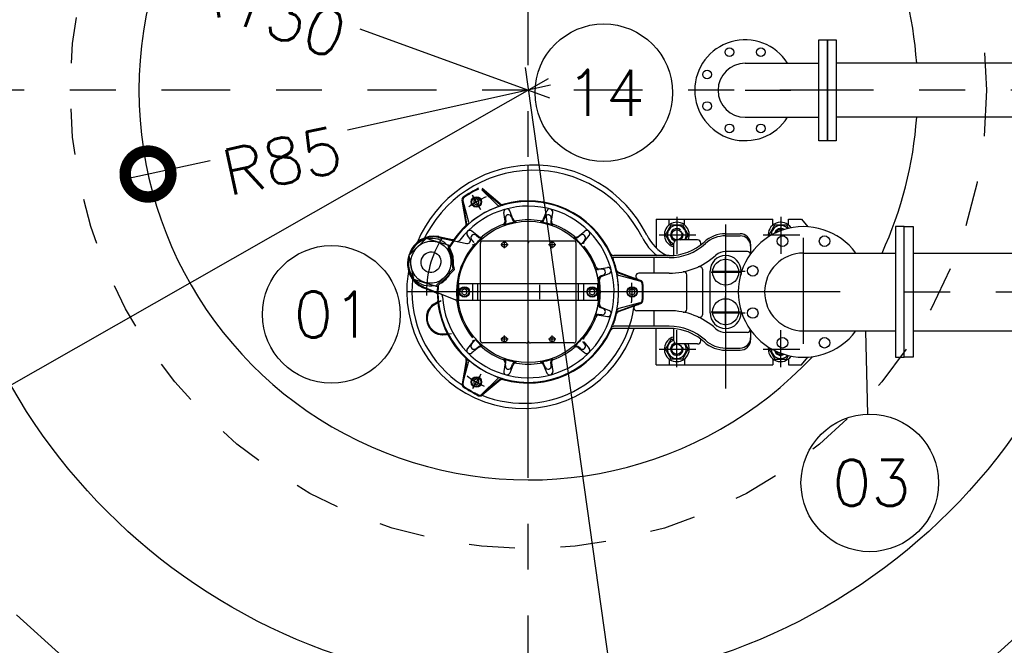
# Model space of a CAD drawing. Header units: millimetres. Extents: x 197878 to 197999, y 8707048 to 8707093.
# Tile 15 of 37: x 197886.6 to 197888.75, y 8707073.08 to 8707074.45. Entities that reach past the tile are written whole.
import ezdxf
from ezdxf.enums import TextEntityAlignment as Align

# ---------------------------------------------------------------- set-up
doc = ezdxf.new("R2010")
doc.units = ezdxf.units.MM
doc.header["$LTSCALE"] = 0.1
doc.linetypes.add('DASHDOT', pattern=[1, 0.5, -0.25, 0, -0.25])
doc.linetypes.add('HIDDEN', pattern=[0.375, 0.25, -0.125])
doc.layers.get('Defpoints').update_dxf_attribs({"lineweight": 9})
for name, color, linetype in [('BAR-EIXOS', 7, 'DASHDOT'), ('BAR-FUROS', 7, 'Continuous'), ('BAR-PECAS', 2, 'Continuous'), ('DIM', 7, 'Continuous'), ('EIXO', 7, 'DASHDOT'), ('ESTRUTURA', 5, 'Continuous'), ('LIMHATRA', 2, 'HIDDEN'), ('RELAÇÀO', 2, 'Continuous')]:
    doc.layers.add(name, color=color, linetype=linetype)
doc.styles.add('romans', font='romans.shx')
doc.dimstyles.get("Standard").update_dxf_attribs({"dimtxt": 0.1, "dimasz": 0.2, "dimexe": 0.05, "dimexo": 0.05, "dimgap": 0.025, "dimtad": 1, "dimtoh": 1, "dimdec": 0, "dimlfac": 100, "dimzin": 0, "dimdsep": 46, "dimtxsty": 'romans', "dimblk1": 'DOTSMALL', "dimblk2": 'DOTSMALL', "dimsah": 1, "dimcen": 0.3, "dimdle": 0.05, "dimclrd": 7, "dimclre": 7, "dimclrt": 2, "dimazin": 0, "dimtfac": 1, "dimtdec": 0, "dimtmove": 2, "dimatfit": 3, "dimldrblk": 'DOTSMALL', "dimfxl": 0, "dimtolj": 1, "dimtzin": 0, "dimlwe": 5, "dimarcsym": 0})

# ---------------------------------------------------------------- blocks, each defined once
blk = doc.blocks.new('_DOTSMALL')
at = {"color": 0, "linetype": 'ByBlock', "const_width": 0.5}
blk.add_lwpolyline([(-0.0625, 0, 1), (0.0625, 0, 1)], format="xyb", close=True, dxfattribs=at)
blk = doc.blocks.new('*D127')
at = {"layer": 'Defpoints', "color": 0}
for p in [(197889.6129411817, 8707076.825030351), (197885.8095150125, 8707074.292618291), (197889.6129411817, 8707074.292618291)]:
    blk.add_point(p, dxfattribs=at)
at = {"layer": 'DIM', "color": 7, "lineweight": 5}
for p, q in [((197885.8095150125, 8707074.342618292), (197885.8095150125, 8707076.875030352)), ((197889.6129411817, 8707074.342618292), (197889.6129411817, 8707076.875030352))]:
    blk.add_line(p, q, dxfattribs=at)
at = {"layer": 'DIM', "color": 7, "lineweight": -2}
blk.add_line((197885.7595150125, 8707076.825030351), (197889.6629411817, 8707076.825030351), dxfattribs=at)
at = {"layer": 'DIM', "color": 7, "lineweight": -2, "xscale": 0.2, "yscale": 0.2, "zscale": 0.2, "rotation": 180}
blk.add_blockref('_DOTSMALL', (197885.8095150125, 8707076.825030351), dxfattribs=at)
at = {"layer": 'DIM', "color": 7, "lineweight": -2, "xscale": 0.2, "yscale": 0.2, "zscale": 0.2}
blk.add_blockref('_DOTSMALL', (197889.6129411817, 8707076.825030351), dxfattribs=at)
at = {"layer": 'DIM', "color": 2, "insert": (197887.4572405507, 8707076.92764183), "char_height": 0.1, "attachment_point": 5, "style": 'romans'}
blk.add_mtext('\\A1;380', dxfattribs=at)
blk = doc.blocks.new('BB-1-CA06-N10-D100-S0-L2500')
at = {"layer": 'BAR-EIXOS'}
blk.add_line((1.25, 0), (-1.25, 0), dxfattribs=at)
at = {"layer": 'BAR-PECAS'}
for p, q in [((1.231000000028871, 0.05900000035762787), (-1.231000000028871, 0.05900000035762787)), ((1.231000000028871, -0.05900000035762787), (-1.231000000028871, -0.05900000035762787))]:
    blk.add_line(p, q, dxfattribs=at)
blk.add_lwpolyline([(-1.25, -0.1099999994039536), (-1.25, 0.1099999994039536), (-1.231000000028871, 0.1099999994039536), (-1.231000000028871, -0.1099999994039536)], close=True, dxfattribs=at)
blk = doc.blocks.new('BB-3-CC01-N10-D100-S0')
at = {"layer": 'BAR-EIXOS'}
blk.add_line((0, 0), (0, -0.1800000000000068), dxfattribs=at)
at = {"layer": 'BAR-FUROS'}
for centre in [(-0.03444150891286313, 0.08314915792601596), (0.03444150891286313, 0.08314915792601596), (-0.08314915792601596, 0.03444150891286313), (0.08314915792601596, 0.03444150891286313), (-0.08314915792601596, -0.03444150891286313), (0.08314915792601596, -0.03444150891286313)]:
    blk.add_circle(centre, 0.0095, dxfattribs=at)
at = {"layer": 'BAR-PECAS'}
for p, q in [((-0.0589999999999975, 0), (-0.0589999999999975, -0.1610000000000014)), ((0.0589999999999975, 0), (0.0589999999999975, -0.1610000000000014))]:
    blk.add_line(p, q, dxfattribs=at)
blk.add_lwpolyline([(0.1100000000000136, -0.1800000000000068), (-0.1100000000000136, -0.1800000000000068), (-0.1100000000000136, -0.1610000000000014), (0.1100000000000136, -0.1610000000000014)], close=True, dxfattribs=at)
for radius, start, end in [(0.11, 302.4364372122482, 237.5635627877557), (0.0589999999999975, 0, 180)]:
    blk.add_arc((0, 0), radius, start, end, dxfattribs=at)
blk = doc.blocks.new('*D133')
at = {"layer": 'Defpoints', "color": 0}
for p in [(197887.7095150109, 8707074.292618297), (197886.8793981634, 8707074.109845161)]:
    blk.add_point(p, dxfattribs=at)
at = {"layer": 'DIM', "color": 7, "lineweight": -2}
for p, q in [((197887.758345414, 8707074.303369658), (197887.3147566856, 8707074.205701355)), ((197886.8305677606, 8707074.0990938), (197887.0147984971, 8707074.139657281))]:
    blk.add_line(p, q, dxfattribs=at)
at = {"layer": 'DIM', "color": 7, "lineweight": -2, "xscale": 0.2, "yscale": 0.2, "zscale": 0.2, "rotation": 192.4171241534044}
blk.add_blockref('_DOTSMALL', (197886.8793981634, 8707074.109845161), dxfattribs=at)
at = {"layer": 'DIM', "color": 2, "insert": (197887.1722822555, 8707074.138594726), "char_height": 0.1, "attachment_point": 5, "rotation": 12.417124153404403, "style": 'romans'}
blk.add_mtext('\\A1;R85', dxfattribs=at)
blk = doc.blocks.new('*D134')
at = {"layer": 'Defpoints', "color": 0}
for p in [(197886.4876621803, 8707074.73655033), (197887.7095150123, 8707074.292618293)]:
    blk.add_point(p, dxfattribs=at)
at = {"layer": 'DIM', "color": 7, "lineweight": -2}
for p, q in [((197886.4406678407, 8707074.753624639), (197886.9641648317, 8707074.563424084)), ((197887.7565093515, 8707074.275543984), (197887.3423573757, 8707074.426016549))]:
    blk.add_line(p, q, dxfattribs=at)
at = {"layer": 'DIM', "color": 7, "lineweight": -2, "xscale": 0.2, "yscale": 0.2, "zscale": 0.2, "rotation": 160.0325537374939}
blk.add_blockref('_DOTSMALL', (197886.4876621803, 8707074.73655033), dxfattribs=at)
at = {"layer": 'DIM', "color": 2, "insert": (197887.1425629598, 8707074.465275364), "char_height": 0.1, "attachment_point": 5, "rotation": 340.03255373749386, "style": 'romans'}
blk.add_mtext('\\A1;R130', dxfattribs=at)
blk = doc.blocks.new('*D135')
at = {"layer": 'Defpoints', "color": 0}
for p in [(197887.7095150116, 8707074.292618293), (197887.9746079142, 8707072.411202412)]:
    blk.add_point(p, dxfattribs=at)
at = {"layer": 'DIM', "color": 7, "lineweight": -2}
for p, q in [((197887.7025388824, 8707074.34212924), (197887.904680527, 8707072.907490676)), ((197887.9815840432, 8707072.361691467), (197887.9608217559, 8707072.509045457))]:
    blk.add_line(p, q, dxfattribs=at)
at = {"layer": 'DIM', "color": 7, "lineweight": -2, "xscale": 0.2, "yscale": 0.2, "zscale": 0.2, "rotation": 278.0202210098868}
blk.add_blockref('_DOTSMALL', (197887.9746079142, 8707072.411202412), dxfattribs=at)
at = {"layer": 'DIM', "color": 2, "insert": (197887.9327511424, 8707072.708268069), "char_height": 0.1, "attachment_point": 5, "rotation": 278.0202210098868, "style": 'romans'}
blk.add_mtext('\\A1;R190', dxfattribs=at)
blk = doc.blocks.new('*D136')
at = {"layer": 'Defpoints', "color": 0}
for p in [(197887.7095150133, 8707074.2926183), (197885.7977117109, 8707073.204037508)]:
    blk.add_point(p, dxfattribs=at)
at = {"layer": 'DIM', "color": 7, "lineweight": -2}
for p, q in [((197887.752965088, 8707074.317358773), (197886.4798778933, 8707073.592462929)), ((197885.7542616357, 8707073.179297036), (197886.1302082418, 8707073.393361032))]:
    blk.add_line(p, q, dxfattribs=at)
at = {"layer": 'DIM', "color": 7, "lineweight": -2, "xscale": 0.2, "yscale": 0.2, "zscale": 0.2, "rotation": 209.6571860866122}
blk.add_blockref('_DOTSMALL', (197885.7977117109, 8707073.204037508), dxfattribs=at)
at = {"layer": 'DIM', "color": 2, "insert": (197886.3050430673, 8707073.492911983), "char_height": 0.1, "attachment_point": 5, "rotation": 29.657186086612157, "style": 'romans'}
blk.add_mtext('\\A1;R220', dxfattribs=at)

msp = doc.modelspace()

# ---------------------------------------------------------------- linework, layer by layer
for p, q in [((197887.7095150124, 8707073.59864728), (197887.7095150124, 8707074.129265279)), ((197887.7095150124, 8707073.59978218), (197887.7095150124, 8707074.09814597)), ((197887.6476727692, 8707074.043232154), (197887.6082898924, 8707074.076278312)), ((197887.6083409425, 8707074.075690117), (197887.6420083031, 8707074.042022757)), ((197887.648009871, 8707074.044835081), (197887.6085040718, 8707074.077984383)), ((197887.5738029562, 8707074.001991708), (197887.5648477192, 8707074.052779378)), ((197887.575359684, 8707074.001482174), (197887.5664323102, 8707074.05211183)), ((197887.5669161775, 8707074.051773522), (197887.5792392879, 8707074.005783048)), ((197887.6061215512, 8707074.031701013), (197887.5877050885, 8707074.063599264)), ((197887.6035047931, 8707074.036233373), (197887.5887654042, 8707074.061762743)), ((197887.596135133, 8707074.05554408), (197887.590466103, 8707074.052271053)), ((197887.590466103, 8707074.052271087), (197887.590466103, 8707074.045725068)), ((197887.6018041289, 8707074.052271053), (197887.5961350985, 8707074.055544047)), ((197887.6018041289, 8707074.045725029), (197887.6018040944, 8707074.052271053)), ((197887.5904660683, 8707074.045725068), (197887.5961350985, 8707074.042452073)), ((197887.5961350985, 8707074.042452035), (197887.6018040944, 8707074.045725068)), ((197887.6760753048, 8707074.012026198), (197887.6691432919, 8707074.029388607)), ((197887.7429547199, 8707074.012026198), (197887.7498867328, 8707074.029388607)), ((197887.6587706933, 8707074.007389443), (197887.6560927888, 8707074.025891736)), ((197887.6594972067, 8707074.013186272), (197887.6605610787, 8707074.005835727)), ((197887.67254771, 8707074.016683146), (197887.6753016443, 8707074.009785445)), ((197887.7464823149, 8707074.016683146), (197887.7437283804, 8707074.009785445)), ((197887.759532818, 8707074.013186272), (197887.7584689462, 8707074.005835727)), ((197887.7602593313, 8707074.007389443), (197887.7629372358, 8707074.025891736)), ((197887.9884296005, 8707074.011350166), (197888.2435344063, 8707074.011350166)), ((197887.9884296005, 8707074.011350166), (197887.9884296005, 8707073.949232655)), ((197888.0167745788, 8707073.998577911), (197888.0167745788, 8707074.011350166)), ((197888.0337815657, 8707074.016865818), (197888.0337815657, 8707073.936159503)), ((197888.0507885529, 8707073.998577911), (197888.0507885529, 8707074.011350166)), ((197888.2435344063, 8707073.998577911), (197888.2435344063, 8707074.011350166)), ((197888.2605413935, 8707074.016865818), (197888.2605413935, 8707073.936159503)), ((197888.2775483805, 8707074.011350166), (197888.3058933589, 8707074.011350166)), ((197888.2775483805, 8707073.998577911), (197888.2775483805, 8707074.011350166)), ((197888.3058933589, 8707074.011350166), (197888.3195222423, 8707073.994827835)), ((197887.600851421, 8707073.973949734), (197887.5861669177, 8707073.985520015)), ((197887.8181786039, 8707073.973949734), (197887.8328631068, 8707073.985520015)), ((197888.0089067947, 8707073.977336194), (197888.0213441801, 8707073.998878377)), ((197888.0213441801, 8707073.998878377), (197888.0462189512, 8707073.998878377)), ((197888.0462189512, 8707073.998878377), (197888.0586563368, 8707073.977336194)), ((197888.1403586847, 8707073.99981762), (197888.1403586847, 8707073.64176519)), ((197888.2356666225, 8707073.977336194), (197888.248104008, 8707073.998878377)), ((197888.248104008, 8707073.998878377), (197888.272978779, 8707073.998878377)), ((197888.272978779, 8707073.998878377), (197888.2773912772, 8707073.991235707)), ((197887.4864736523, 8707073.969418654, -0.00917933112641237), (197887.4487645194, 8707073.932337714, -0.01835866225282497)), ((197887.5378053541, 8707073.95372498, 0.0103575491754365), (197887.4864736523, 8707073.969418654, -0.00917933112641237)), ((197887.5131181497, 8707073.971687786), (197887.5750363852, 8707073.958526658)), ((197887.513495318, 8707073.973462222), (197887.5437978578, 8707073.96702122)), ((197887.5817941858, 8707073.969391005), (197887.5766132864, 8707073.975966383)), ((197887.5859143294, 8707073.96666534), (197887.5905109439, 8707073.960831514)), ((197887.5954679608, 8707073.976218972), (197887.6013017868, 8707073.971622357)), ((197887.7049798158, 8707073.963730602), (197887.6097406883, 8707073.963730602)), ((197887.657360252, 8707073.947857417), (197887.657360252, 8707073.963730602)), ((197887.8092893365, 8707073.963730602), (197887.7140502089, 8707073.963730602)), ((197887.7616697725, 8707073.947857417), (197887.7616697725, 8707073.963730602)), ((197887.8235620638, 8707073.976218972), (197887.8177282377, 8707073.971622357)), ((197887.8331156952, 8707073.96666534), (197887.8285190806, 8707073.960831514)), ((197887.8308464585, 8707073.961281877), (197887.8424167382, 8707073.975966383)), ((197887.995410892, 8707073.977336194), (197888.0754411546, 8707073.977336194)), ((197888.0213441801, 8707073.95579401), (197888.0089067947, 8707073.977336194)), ((197888.0791335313, 8707073.9659982), (197888.0340701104, 8707073.9659982)), ((197888.0586563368, 8707073.977336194), (197888.0521103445, 8707073.9659982)), ((197888.1403586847, 8707073.979603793), (197888.1721050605, 8707073.979603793)), ((197888.1403586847, 8707073.975068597), (197888.1721050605, 8707073.975068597)), ((197888.2221707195, 8707073.977336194), (197888.3022009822, 8707073.977336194)), ((197888.2371215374, 8707073.974816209), (197888.2356666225, 8707073.977336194)), ((197888.3104285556, 8707073.73956356), (197888.3104285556, 8707073.97038363)), ((197887.5452365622, 8707073.902843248, 0.01835866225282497), (197887.5347096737, 8707073.954671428, 0.009179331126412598)), ((197887.5483322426, 8707073.901896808), (197887.5378053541, 8707073.95372498, -0.00917933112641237)), ((197887.6052054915, 8707073.870759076), (197887.6052054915, 8707073.959195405)), ((197887.6652968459, 8707073.95579401), (197887.649423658, 8707073.95579401)), ((197887.7095150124, 8707073.870759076), (197887.7095150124, 8707073.959195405)), ((197887.7696063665, 8707073.95579401), (197887.7537331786, 8707073.95579401)), ((197887.8138245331, 8707073.870759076), (197887.8138245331, 8707073.959195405)), ((197888.0272673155, 8707073.95579401), (197888.0213441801, 8707073.95579401)), ((197888.0272673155, 8707073.932453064), (197888.0272673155, 8707073.959195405)), ((197888.0859363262, 8707073.955373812), (197888.0859363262, 8707073.959195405)), ((197888.1879782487, 8707073.94105462), (197888.1403586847, 8707073.94105462)), ((197888.1947810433, 8707073.956927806), (197888.1947810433, 8707073.93587634)), ((197887.4487645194, 8707073.932337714, -0.01835866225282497), (197887.4592914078, 8707073.88050954, -0.009179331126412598)), ((197888.0125115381, 8707073.931984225), (197887.8961078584, 8707073.931984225)), ((197888.0169671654, 8707073.927449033), (197887.8965609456, 8707073.927449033)), ((197887.9841140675, 8707073.893435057), (197887.9841140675, 8707073.927449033)), ((197888.0169671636, 8707073.931984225), (197888.0125115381, 8707073.931984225)), ((197888.1403586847, 8707073.86394262), (197888.1403586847, 8707073.928828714)), ((197887.5075274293, 8707073.86576231, 0.00917933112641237), (197887.5452365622, 8707073.902843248, 0.01835866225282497)), ((197887.5483322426, 8707073.901896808), (197887.5106231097, 8707073.864815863, -0.009179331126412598)), ((197887.8700829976, 8707073.902636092), (197887.8627324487, 8707073.901572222)), ((197887.8642861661, 8707073.903362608), (197887.8827884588, 8707073.906040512)), ((197888.0902400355, 8707073.804016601), (197888.0902400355, 8707073.901219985)), ((197887.4592914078, 8707073.88050954, -0.009179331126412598), (197887.5106231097, 8707073.864815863, 0.01035754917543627)), ((197887.8735798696, 8707073.889585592), (197887.8666821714, 8707073.886831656)), ((197887.8689229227, 8707073.886057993), (197887.8862853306, 8707073.892990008)), ((197887.9055125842, 8707073.894368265), (197887.9538228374, 8707073.876784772)), ((197887.9067322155, 8707073.895461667), (197887.9551932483, 8707073.877823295)), ((197887.9532879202, 8707073.876534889), (197887.907297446, 8707073.888857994)), ((197888.0169671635, 8707073.893435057), (197887.9508808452, 8707073.893435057)), ((197888.0557450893, 8707073.815350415), (197888.0557450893, 8707073.889886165)), ((197888.1063447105, 8707073.807266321), (197888.1063447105, 8707073.897970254)), ((197888.1088286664, 8707073.895702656), (197888.1724753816, 8707073.895702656)), ((197888.1104029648, 8707073.897970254), (197888.1826990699, 8707073.897970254)), ((197888.1743726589, 8707073.897970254), (197888.1743726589, 8707073.8909407)), ((197888.1809486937, 8707073.884364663), (197888.1811754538, 8707073.884364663)), ((197887.4774728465, 8707073.86925774, -0.001653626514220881), (197887.4774728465, 8707073.86925774)), ((197887.4774728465, 8707073.86925774, -0.001653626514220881), (197887.4774728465, 8707073.86925774)), ((197887.4774728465, 8707073.86925774, -0.001653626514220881), (197887.4774728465, 8707073.86925774)), ((197887.4774728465, 8707073.86925774, -0.001653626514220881), (197887.4774728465, 8707073.86925774)), ((197887.4794322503, 8707073.86204695), (197887.5081559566, 8707073.850441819)), ((197887.4801118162, 8707073.863728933), (197887.5503572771, 8707073.835347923)), ((197887.5575859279, 8707073.870759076), (197887.8614440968, 8707073.870759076)), ((197887.5575859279, 8707073.834477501), (197887.5575859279, 8707073.870759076)), ((197887.5700577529, 8707073.859164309), (197887.5643887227, 8707073.85589128)), ((197887.5643887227, 8707073.855891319), (197887.5643887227, 8707073.849345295)), ((197887.5757267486, 8707073.85589128), (197887.5700577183, 8707073.859164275)), ((197887.5757267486, 8707073.849345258), (197887.5757267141, 8707073.85589128)), ((197887.5881985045, 8707073.834477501), (197887.5881985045, 8707073.870759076)), ((197887.599536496, 8707073.834477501), (197887.599536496, 8707073.870759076)), ((197887.6052054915, 8707073.834477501), (197887.6052054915, 8707073.870759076)), ((197887.7095150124, 8707073.834477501), (197887.7095150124, 8707073.870759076)), ((197887.7344585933, 8707073.836745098), (197887.7344585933, 8707073.868491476)), ((197887.8138245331, 8707073.834477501), (197887.8138245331, 8707073.870759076)), ((197887.8194935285, 8707073.834477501), (197887.8194935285, 8707073.870759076)), ((197887.83083152, 8707073.834477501), (197887.83083152, 8707073.870759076)), ((197887.8489723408, 8707073.859164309), (197887.8433033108, 8707073.85589128)), ((197887.8433033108, 8707073.855891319), (197887.8433033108, 8707073.849345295)), ((197887.8546413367, 8707073.85589128), (197887.8489723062, 8707073.859164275)), ((197887.8546413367, 8707073.849345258), (197887.8546413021, 8707073.85589128)), ((197887.8614440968, 8707073.834477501), (197887.8614440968, 8707073.870759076)), ((197887.9362748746, 8707073.859164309), (197887.9306058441, 8707073.85589128)), ((197887.9306058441, 8707073.855891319), (197887.9306058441, 8707073.849345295)), ((197887.9419438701, 8707073.85589128), (197887.9362748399, 8707073.859164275)), ((197887.9419438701, 8707073.849345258), (197887.9419438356, 8707073.85589128)), ((197888.3906096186, 8707073.85261829), (197887.4442060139, 8707073.85261829)), ((197887.5029089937, 8707073.823657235), (197887.5195050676, 8707073.83402761)), ((197887.5575859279, 8707073.834477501), (197887.8614440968, 8707073.834477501)), ((197887.5643886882, 8707073.849345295), (197887.5700577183, 8707073.846072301)), ((197887.5700577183, 8707073.846072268), (197887.5757267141, 8707073.849345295)), ((197887.6052054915, 8707073.746041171), (197887.6052054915, 8707073.834477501)), ((197887.7095150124, 8707073.746041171), (197887.7095150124, 8707073.834477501)), ((197887.8138245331, 8707073.746041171), (197887.8138245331, 8707073.834477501)), ((197887.8433032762, 8707073.849345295), (197887.8489723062, 8707073.846072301)), ((197887.8489723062, 8707073.846072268), (197887.8546413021, 8707073.849345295)), ((197887.9306058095, 8707073.849345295), (197887.9362748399, 8707073.846072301)), ((197887.9362748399, 8707073.846072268), (197887.9419438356, 8707073.849345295)), ((197888.1403586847, 8707073.777773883), (197888.1403586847, 8707073.842659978)), ((197887.5019476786, 8707073.825195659), (197887.5097280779, 8707073.830057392)), ((197887.8735798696, 8707073.815650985), (197887.8666821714, 8707073.81840492)), ((197887.8689229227, 8707073.819178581), (197887.8862853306, 8707073.812246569)), ((197887.9055125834, 8707073.810868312), (197887.9538228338, 8707073.828451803)), ((197887.9067322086, 8707073.809774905), (197887.9551932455, 8707073.827413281)), ((197887.9532879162, 8707073.828701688), (197887.907297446, 8707073.816378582)), ((197887.8700829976, 8707073.802600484), (197887.8627324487, 8707073.803664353)), ((197887.8642861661, 8707073.801873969), (197887.8827884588, 8707073.799196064)), ((197888.0169671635, 8707073.81180153), (197887.9466571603, 8707073.81180153)), ((197887.9841140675, 8707073.777787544), (197887.9841140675, 8707073.81180153)), ((197888.1088286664, 8707073.80953392), (197888.1724753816, 8707073.80953392)), ((197888.1104029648, 8707073.807266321), (197888.1826990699, 8707073.807266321)), ((197887.9408597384, 8707073.77325235), (197887.8961078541, 8707073.77325235)), ((197888.01696714, 8707073.777787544), (197887.8965609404, 8707073.777787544)), ((197888.0169671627, 8707073.77325235), (197887.9408597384, 8707073.77325235)), ((197887.9884296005, 8707073.69388641), (197887.9884296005, 8707073.77325235)), ((197888.0272673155, 8707073.746041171), (197888.0272673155, 8707073.772783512)), ((197888.1947810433, 8707073.76936024), (197888.1947810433, 8707073.748308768)), ((197887.5220360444, 8707073.761095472), (197887.5415938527, 8707073.761778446)), ((197887.5220993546, 8707073.759282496), (197887.531268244, 8707073.759602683)), ((197887.6652968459, 8707073.749442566), (197887.649423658, 8707073.749442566)), ((197887.657360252, 8707073.741505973), (197887.657360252, 8707073.757379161)), ((197887.7696063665, 8707073.749442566), (197887.7537331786, 8707073.749442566)), ((197887.7616697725, 8707073.741505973), (197887.7616697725, 8707073.757379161)), ((197888.0089067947, 8707073.727900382), (197888.0213441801, 8707073.749442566)), ((197888.0213441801, 8707073.749442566), (197888.0272673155, 8707073.749442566)), ((197888.0337815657, 8707073.688370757), (197888.0337815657, 8707073.769077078)), ((197888.0859363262, 8707073.746041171), (197888.0859363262, 8707073.749862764)), ((197888.1879782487, 8707073.764181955), (197888.1403586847, 8707073.764181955)), ((197888.2605413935, 8707073.688370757), (197888.2605413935, 8707073.769077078)), ((197887.5881835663, 8707073.743954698), (197887.5766132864, 8707073.729270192)), ((197887.5859143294, 8707073.738571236), (197887.5905109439, 8707073.744405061)), ((197887.600851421, 8707073.731286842), (197887.5861669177, 8707073.71971656)), ((197887.5954679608, 8707073.729017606), (197887.6013017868, 8707073.73361422)), ((197887.7049798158, 8707073.741505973), (197887.6097406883, 8707073.741505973)), ((197887.8092893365, 8707073.741505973), (197887.7140502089, 8707073.741505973)), ((197887.8235620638, 8707073.729017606), (197887.8177282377, 8707073.73361422)), ((197887.8181786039, 8707073.731286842), (197887.8328631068, 8707073.71971656)), ((197887.8331156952, 8707073.738571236), (197887.8285190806, 8707073.744405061)), ((197887.8308464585, 8707073.743954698), (197887.8424167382, 8707073.729270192)), ((197887.995410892, 8707073.727900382), (197888.0754411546, 8707073.727900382)), ((197888.0213441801, 8707073.7063582), (197888.0089067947, 8707073.727900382)), ((197888.0791335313, 8707073.739238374), (197888.0340701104, 8707073.739238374)), ((197888.0586563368, 8707073.727900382), (197888.0462189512, 8707073.7063582)), ((197888.0521103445, 8707073.739238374), (197888.0586563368, 8707073.727900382)), ((197888.1403586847, 8707073.73016798), (197888.1721050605, 8707073.73016798)), ((197888.2221707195, 8707073.727900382), (197888.3022009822, 8707073.727900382)), ((197888.2371215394, 8707073.730420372), (197888.2356666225, 8707073.727900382)), ((197888.2356666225, 8707073.727900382), (197888.248104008, 8707073.7063582)), ((197888.0167745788, 8707073.706658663), (197888.0167745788, 8707073.69388641)), ((197888.0462189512, 8707073.7063582), (197888.0213441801, 8707073.7063582)), ((197888.0507885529, 8707073.706658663), (197888.0507885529, 8707073.69388641)), ((197888.1403586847, 8707073.725632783), (197888.1721050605, 8707073.725632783)), ((197888.2435344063, 8707073.706658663), (197888.2435344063, 8707073.69388641)), ((197888.248104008, 8707073.7063582), (197888.272978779, 8707073.7063582)), ((197888.272978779, 8707073.7063582), (197888.2773912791, 8707073.714000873)), ((197888.2775483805, 8707073.706658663), (197888.2775483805, 8707073.69388641)), ((197888.3058933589, 8707073.69388641), (197888.3195222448, 8707073.710408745)), ((197887.5738029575, 8707073.703244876), (197887.5648477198, 8707073.652457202)), ((197887.5753596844, 8707073.7037544), (197887.5664323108, 8707073.65312475)), ((197887.5669161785, 8707073.653463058), (197887.5792392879, 8707073.699453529)), ((197887.6587706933, 8707073.697847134), (197887.6560927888, 8707073.679344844)), ((197887.6594972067, 8707073.692050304), (197887.6605610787, 8707073.699400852)), ((197887.6760753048, 8707073.693210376), (197887.6691432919, 8707073.67584797)), ((197887.67254771, 8707073.68855343), (197887.6753016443, 8707073.69545113)), ((197887.7429547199, 8707073.693210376), (197887.7498867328, 8707073.67584797)), ((197887.7464823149, 8707073.68855343), (197887.7437283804, 8707073.69545113)), ((197887.759532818, 8707073.692050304), (197887.7584689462, 8707073.699400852)), ((197887.7602593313, 8707073.697847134), (197887.7629372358, 8707073.679344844)), ((197887.9884296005, 8707073.69388641), (197888.2435344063, 8707073.69388641)), ((197888.2775483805, 8707073.69388641), (197888.3058933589, 8707073.69388641)), ((197887.6061215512, 8707073.673535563), (197887.5877050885, 8707073.641637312)), ((197887.6035047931, 8707073.669003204), (197887.5887654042, 8707073.643473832)), ((197887.596135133, 8707073.662784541), (197887.590466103, 8707073.659511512)), ((197887.6018041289, 8707073.659511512), (197887.5961350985, 8707073.662784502)), ((197887.6476727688, 8707073.662004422), (197887.6082898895, 8707073.628958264)), ((197887.6083409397, 8707073.629546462), (197887.6420083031, 8707073.663213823)), ((197887.5904660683, 8707073.652965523), (197887.5961350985, 8707073.64969253)), ((197887.590466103, 8707073.659511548), (197887.590466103, 8707073.652965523)), ((197887.5961350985, 8707073.649692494), (197887.6018040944, 8707073.652965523)), ((197887.6018041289, 8707073.65296549), (197887.6018040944, 8707073.659511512)), ((197887.6480098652, 8707073.660401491), (197887.6085040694, 8707073.627252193))]:
    msp.add_line(p, q)
for centre, radius in [((197887.7095150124, 8707073.85261829), 0.1541966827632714), ((197888.0337815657, 8707073.977336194), 0.01133799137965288), ((197887.657360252, 8707073.95579401), 0.005668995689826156), ((197887.7616697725, 8707073.95579401), 0.005668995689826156), ((197888.1403586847, 8707073.895702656), 0.02834497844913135), ((197888.1403586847, 8707073.80953392), 0.02834497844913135), ((197887.657360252, 8707073.749442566), 0.005668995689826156), ((197887.7616697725, 8707073.749442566), 0.005668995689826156), ((197888.0337815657, 8707073.727900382), 0.01133799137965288)]:
    msp.add_circle(centre, radius)
at = {"extrusion": (-0.3270754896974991, 0.09999701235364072, 0.9396926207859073)}
for radius in [0.04648576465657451, 0.02267598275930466]:
    msp.add_circle((-8384472.902754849, -2214349.285291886, 805957.2281148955), radius, dxfattribs=at)
for centre, radius, start, end in [((197887.7212521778, 8707073.853651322), 0.275876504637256, 26.54223121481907, 157.3035897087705), ((197887.7208152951, 8707073.852886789), 0.2652714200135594, 26.64346254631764, 155.6722783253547), ((197887.7095150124, 8707073.85261829), 0.2508804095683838, 115.5795003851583, 124.4204989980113), ((197887.7095150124, 8707073.85261829), 0.2494358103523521, 115.7990645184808, 124.2009326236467), ((197887.7095150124, 8707073.85261829), 0.2494358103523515, 115.9004835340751, 124.0995200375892), ((197887.7095150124, 8707073.85261829), 0.1972810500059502, 175.8457833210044, 150.1542111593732), ((197887.5715471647, 8707074.053960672), 0.006802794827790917, 124.4204989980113, 189.999994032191), ((197887.573131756, 8707074.05329312), 0.006802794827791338, 124.2009326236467, 189.9999938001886), ((197887.5734871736, 8707074.05353421), 0.006802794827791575, 124.0995200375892, 194.9999868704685), ((197887.7095150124, 8707073.85261829), 0.2267598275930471, 113.916309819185, 124.9638117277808), ((197887.7095150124, 8707073.85261829), 0.2267598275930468, 116.2754741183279, 123.7245258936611), ((197887.5961350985, 8707074.048998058), 0.0113379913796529, 180, 179.9999573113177), ((197887.5961350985, 8707074.048998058), 0.009977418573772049, 180, 179.9999573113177), ((197887.7095150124, 8707073.85261829), 0.1972810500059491, 12.10888364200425, 107.8911173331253), ((197887.7095150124, 8707073.85261829), 0.198725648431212, 24.78753562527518, 106.1395621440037), ((197887.7095150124, 8707073.85261829), 0.1872361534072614, 11.8254391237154, 142.8589288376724), ((197887.7095150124, 8707073.85261829), 0.1972810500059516, 109.8668338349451, 130.1331671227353), ((197887.6468186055, 8707074.046833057), 0.00680279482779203, 225.0000028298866, 287.8911173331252), ((197887.6520455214, 8707074.048443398), 0.006802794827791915, 230.0000025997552, 286.3555676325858), ((197887.6523826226, 8707074.050046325), 0.006802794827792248, 230.0000171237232, 286.1395621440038), ((197887.6628254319, 8707074.026866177), 0.006802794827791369, 21.76455793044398, 188.2354406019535), ((197887.756204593, 8707074.026866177), 0.006802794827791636, 351.7645593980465, 158.235442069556), ((197887.5726682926, 8707074.004022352), 0.006802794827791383, 312.1088863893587, 14.99999821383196), ((197887.6520380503, 8707074.006415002), 0.006802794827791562, 290.4917374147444, 8.235440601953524), ((197887.6538284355, 8707074.004861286), 0.006802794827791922, 290.0912231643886, 8.235440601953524), ((197887.6662298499, 8707074.014160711), 0.006802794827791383, 21.76455793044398, 188.2354406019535), ((197887.6816195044, 8707074.01230788), 0.006802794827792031, 201.7645579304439, 279.9087783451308), ((197887.6823931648, 8707074.014548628), 0.006802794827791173, 201.7645579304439, 279.5082601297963), ((197887.7095150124, 8707073.85261829), 0.1573831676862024, 80.49173987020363, 99.5082601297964), ((197887.7366368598, 8707074.014548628), 0.006802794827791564, 260.4917398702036, 338.235442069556), ((197887.7374105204, 8707074.01230788), 0.006802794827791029, 260.0912216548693, 338.235442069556), ((197887.7528001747, 8707074.014160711), 0.006802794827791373, 351.7645593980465, 158.235442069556), ((197887.7652015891, 8707074.004861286), 0.00680279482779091, 171.7645593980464, 249.9087768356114), ((197887.7669919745, 8707074.006415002), 0.00680279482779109, 171.7645593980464, 249.5082625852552), ((197887.7095150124, 8707073.85261829), 0.1987256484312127, 133.8604351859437, 149.6827694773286), ((197887.7095150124, 8707073.85261829), 0.1972810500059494, 132.1088863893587, 143.6174901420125), ((197887.5671035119, 8707074.000810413), 0.00680279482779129, 313.8604351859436, 10.00000488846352), ((197887.5686602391, 8707074.00030088), 0.006802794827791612, 313.6444300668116, 10.00000465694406), ((197887.5819567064, 8707073.980176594), 0.006802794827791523, 51.76456125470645, 218.2354421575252), ((197887.7095150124, 8707073.85261829), 0.1573831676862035, 110.4917374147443, 129.5082577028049), ((197887.7095150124, 8707073.85261829), 0.1553049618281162, 101.5819227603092, 108.4180786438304), ((197887.7095150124, 8707073.85261829), 0.1553049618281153, 71.58192135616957, 78.41807723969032), ((197887.7095150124, 8707073.85261829), 0.1573831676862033, 50.49174229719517, 69.50826258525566), ((197887.8370733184, 8707073.980176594), 0.006802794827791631, 321.7645578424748, 128.2354387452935), ((197888.0337815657, 8707073.977336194), 0.02721117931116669, 335.3756829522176, 256.149099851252), ((197888.0337815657, 8707073.977336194), 0.02046507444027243, 326.3569919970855, 251.4392129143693), ((197888.0337815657, 8707073.977336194), 0.01360558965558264, 54.57181868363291, 252.346685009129), ((197888.2605413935, 8707073.977336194), 0.02721117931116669, 33.82240798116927, 189.7804109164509), ((197888.2605413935, 8707073.977336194), 0.02046507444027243, 41.39973732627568, 182.2030799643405), ((197888.2605413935, 8707073.977336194), 0.01360558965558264, 54.57181868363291, 167.1576046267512), ((197888.2605413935, 8707073.977336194), 0.01133799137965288, 66.28757033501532, 157.3152492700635), ((197887.7095150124, 8707073.85261829), 0.2222246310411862, 148.1767572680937, 182.0788506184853), ((197887.5452122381, 8707073.973675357), 0.006802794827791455, 258.0000048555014, 323.6174901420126), ((197887.5548365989, 8707073.969775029), 0.006802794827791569, 258.0000002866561, 322.8589288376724), ((197887.5764507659, 8707073.965180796), 0.00680279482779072, 258.0000002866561, 38.23544215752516), ((197887.5912577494, 8707073.97087555), 0.006802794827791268, 51.76456125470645, 218.2354421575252), ((197887.7095150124, 8707073.85261829), 0.1553049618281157, 131.5819216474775, 138.4180760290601), ((197887.6050616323, 8707073.979293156), 0.006802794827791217, 231.7645612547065, 309.5082577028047), ((197887.6055119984, 8707073.976965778), 0.006802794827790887, 231.7645612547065, 309.908777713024), ((197887.6097406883, 8707073.959195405), 0.004535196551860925, 90, 180), ((197887.7049798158, 8707073.959195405), 0.004535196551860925, 0, 90), ((197887.7140502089, 8707073.959195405), 0.004535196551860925, 90, 180), ((197887.8135180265, 8707073.976965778), 0.006802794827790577, 230.0912222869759, 308.2354387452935), ((197887.8092893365, 8707073.959195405), 0.004535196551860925, 0, 90), ((197887.8139683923, 8707073.979293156), 0.006802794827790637, 230.4917422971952, 308.2354387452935), ((197887.7095150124, 8707073.85261829), 0.1553049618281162, 41.58192397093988, 48.41807835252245), ((197887.8277722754, 8707073.97087555), 0.006802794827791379, 321.7645578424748, 128.2354387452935), ((197888.0592592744, 8707074.02268816), 0.1133799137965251, 206.6434625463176, 233.1301002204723), ((197888.0592592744, 8707074.02268816), 0.102041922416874, 206.6434625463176, 242.7339560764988), ((197888.0340701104, 8707073.959195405), 0.006802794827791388, 90, 180), ((197888.0337815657, 8707073.977336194), 0.01360558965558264, 303.5573113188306, 19.57181794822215), ((197888.0791335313, 8707073.959195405), 0.006802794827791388, 0, 90), ((197888.1403586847, 8707073.909308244), 0.07029554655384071, 90, 132.2054433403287), ((197888.1403586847, 8707073.909308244), 0.0657603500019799, 90, 132.2054428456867), ((197888.1721050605, 8707073.956927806), 0.02267598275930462, 0, 90), ((197888.1721050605, 8707073.952392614), 0.02267598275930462, 0, 90), ((197887.506685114, 8707073.914533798), 0.06059517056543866, 131.2412179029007, 195.7292784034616), ((197887.7095150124, 8707073.85261829), 0.1566131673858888, 137.704360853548, 188.2956380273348), ((197887.5886391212, 8707073.962590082), 0.006802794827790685, 258.0000081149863, 317.7043608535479), ((197887.5851675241, 8707073.956621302), 0.006802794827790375, 320.09122552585, 38.23544215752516), ((197887.8338625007, 8707073.956621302), 0.006802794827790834, 141.7645578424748, 219.9087744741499), ((197887.8361898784, 8707073.957071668), 0.006802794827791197, 141.7645578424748, 219.5082595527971), ((197887.7095150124, 8707073.85261829), 0.1573831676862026, 20.49173405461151, 39.50825955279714), ((197888.0169671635, 8707074.045364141), 0.1133799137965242, 270, 312.2054433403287), ((197888.0169671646, 8707074.045364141), 0.1179151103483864, 270, 312.2054428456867), ((197888.1403586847, 8707073.909308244), 0.03174637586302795, 90, 132.2054433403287), ((197888.1879782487, 8707073.934251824), 0.006802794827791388, 0, 90), ((197887.8961078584, 8707073.938787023), 0.006802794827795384, 204.7875356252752, 270), ((197887.8965609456, 8707073.934251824), 0.006802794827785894, 203.5781819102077, 270), ((197887.7095150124, 8707073.85261829), 0.198725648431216, 13.86043044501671, 21.73189236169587), ((197888.0169671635, 8707074.045364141), 0.1519290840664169, 270, 312.2054433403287), ((197888.1403586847, 8707073.897970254), 0.03401397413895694, 0, 180), ((197887.6428180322, 8707073.857419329), 0.1986700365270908, 168.1822155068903, 181.3847315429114), ((197887.8617580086, 8707073.908304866), 0.006802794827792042, 200.0912169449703, 278.2354412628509), ((197887.7095150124, 8707073.85261829), 0.1553049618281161, 11.58192746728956, 18.41807674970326), ((197887.863311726, 8707073.910095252), 0.006802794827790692, 200.4917340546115, 278.2354412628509), ((197887.8710574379, 8707073.895903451), 0.006802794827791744, 291.7645576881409, 98.23544126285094), ((197887.8837628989, 8707073.89930787), 0.006802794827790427, 291.7645576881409, 98.23544126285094), ((197887.907839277, 8707073.900760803), 0.006802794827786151, 193.6444335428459, 249.9999984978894), ((197887.9090589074, 8707073.901854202), 0.00680279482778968, 193.8604304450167, 250.0000084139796), ((197888.0834372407, 8707073.901219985), 0.006802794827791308, 0, 114.7561329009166), ((197887.7208152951, 8707073.852886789), 0.2652714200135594, 172.4636600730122, 180.0556126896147), ((197887.7095150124, 8707073.85261829), 0.1872361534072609, 314.1745581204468, 11.8254391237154), ((197887.8692046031, 8707073.880513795), 0.006802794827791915, 111.7645576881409, 189.9087824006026), ((197887.8714453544, 8707073.879740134), 0.006802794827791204, 111.7645576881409, 189.5082606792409), ((197887.7095150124, 8707073.85261829), 0.1573831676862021, 350.4917393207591, 9.508260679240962), ((197887.9090581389, 8707073.895428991), 0.006802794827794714, 192.1088836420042, 255.0000003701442), ((197887.7095150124, 8707073.85261829), 0.1972810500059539, 349.8668374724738, 10.13316252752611), ((197887.9508808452, 8707073.886632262), 0.006802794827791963, 90, 249.9999984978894), ((197887.9514961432, 8707073.870392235), 0.006802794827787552, 4.200935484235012, 69.99998909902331), ((197887.9528665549, 8707073.871430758), 0.006802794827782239, 4.420496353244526, 69.99999473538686), ((197888.0489422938, 8707073.889886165), 0.006802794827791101, 359.9999786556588, 101.6212453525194), ((197887.7095150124, 8707073.85261829), 0.1987256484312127, 176.3172306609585, 226.1395638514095), ((197887.5700577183, 8707073.85261829), 0.0113379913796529, 180, 179.9999573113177), ((197887.5700577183, 8707073.85261829), 0.009977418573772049, 180, 179.9999573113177), ((197887.8489723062, 8707073.85261829), 0.0113379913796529, 180, 179.9999573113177), ((197887.8489723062, 8707073.85261829), 0.009977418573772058, 180, 179.9999573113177), ((197887.9362748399, 8707073.85261829), 0.01133799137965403, 180, 179.9999573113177), ((197887.9362748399, 8707073.85261829), 0.009977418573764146, 180, 179.9999573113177), ((197887.7095150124, 8707073.85261829), 0.2267598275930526, 353.9163126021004, 4.963814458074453), ((197887.7095150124, 8707073.85261829), 0.2267598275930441, 356.2754792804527, 3.724520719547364), ((197887.9515272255, 8707073.86996389), 0.006802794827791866, 4.099518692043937, 74.99998343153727), ((197887.7095150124, 8707073.85261829), 0.2494358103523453, 355.799064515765, 4.200935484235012), ((197887.7095150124, 8707073.85261829), 0.2494358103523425, 355.9004813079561, 4.099518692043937), ((197887.7095150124, 8707073.85261829), 0.2508804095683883, 355.5795036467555, 4.420496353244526), ((197887.6989654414, 8707073.853188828), 0.2547600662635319, 180.1283116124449, 341.713322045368), ((197887.6989654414, 8707073.853188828), 0.2434220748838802, 180.1283116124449, 236.5693384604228), ((197887.5056075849, 8707073.844134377), 0.006802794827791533, 2.382512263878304, 67.99999855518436), ((197887.506123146, 8707073.835826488), 0.006802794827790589, 301.9999967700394, 4.719574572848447), ((197887.7095150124, 8707073.85261829), 0.1972810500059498, 182.3825122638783, 184.7195745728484), ((197887.515767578, 8707073.84198602), 0.006802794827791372, 3.141069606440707, 67.99999855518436), ((197887.7095150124, 8707073.85261829), 0.1872361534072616, 183.1410696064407, 314.1745581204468), ((197887.5478089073, 8707073.829040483), 0.006802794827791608, 8.295638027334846, 68.00001430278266), ((197887.7095150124, 8707073.85261829), 0.1573831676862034, 186.7229289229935, 219.5082595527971), ((197887.9515272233, 8707073.835272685), 0.006802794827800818, 284.9999989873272, 355.9004813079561), ((197887.9514961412, 8707073.834844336), 0.006802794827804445, 289.9999989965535, 355.799064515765), ((197887.6989654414, 8707073.853188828), 0.2434220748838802, 248.1734420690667, 351.9233668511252), ((197887.7095150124, 8707073.85261829), 0.1553049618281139, 341.5819232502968, 348.4180725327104), ((197887.8692046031, 8707073.824722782), 0.006802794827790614, 170.0912175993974, 248.2354423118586), ((197887.8714453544, 8707073.825496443), 0.006802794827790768, 170.491739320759, 248.2354423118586), ((197887.8710574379, 8707073.809333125), 0.006802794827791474, 261.7645587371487, 68.23544231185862), ((197887.8837628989, 8707073.805928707), 0.006802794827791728, 261.7645587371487, 68.23544231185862), ((197887.9090581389, 8707073.809807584), 0.006802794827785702, 104.9999996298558, 167.8911163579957), ((197887.9466571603, 8707073.818604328), 0.006802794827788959, 110.0000015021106, 270), ((197887.9467083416, 8707073.818032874), 0.006802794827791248, 61.19123895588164, 171.9233667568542), ((197887.9528665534, 8707073.833805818), 0.006802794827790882, 289.9999915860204, 355.5795036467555), ((197888.0489422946, 8707073.815350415), 0.006802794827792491, 258.3787481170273, 359.9999893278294), ((197887.7095150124, 8707073.85261829), 0.1972810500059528, 252.1088826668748, 347.8911163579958), ((197887.7095150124, 8707073.85261829), 0.1573831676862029, 320.4917404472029, 339.5082659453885), ((197887.8617580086, 8707073.796931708), 0.00680279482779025, 81.76455873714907, 159.9087830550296), ((197887.863311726, 8707073.795141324), 0.006802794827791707, 81.76455873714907, 159.5082659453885), ((197887.7095150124, 8707073.85261829), 0.1987256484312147, 338.5334495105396, 346.1395590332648), ((197887.9078392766, 8707073.804475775), 0.006802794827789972, 110.0000027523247, 166.3555664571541), ((197887.9090589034, 8707073.803382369), 0.006802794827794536, 110.0000140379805, 166.1395590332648), ((197888.0169671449, 8707073.659872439), 0.1519290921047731, 47.79454602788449, 89.99999332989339), ((197888.0834372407, 8707073.804016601), 0.006802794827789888, 245.2438622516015, 0), ((197888.1403586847, 8707073.807266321), 0.03401397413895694, 180, 0), ((197887.7095150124, 8707073.85261829), 0.1987256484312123, 253.8604336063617, 335.2124640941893), ((197887.8961078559, 8707073.766449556), 0.006802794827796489, 90.00001467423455, 155.2124640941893), ((197887.8965609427, 8707073.770984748), 0.0068027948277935, 90.00001934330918, 156.4218180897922), ((197888.0169671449, 8707073.659872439), 0.1179151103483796, 47.7945465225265, 90.00000266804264), ((197888.0169671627, 8707073.659872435), 0.1133799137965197, 84.78770044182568, 90), ((197888.0169671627, 8707073.659872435), 0.113379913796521, 52.53321251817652, 84.78770044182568), ((197888.1403586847, 8707073.795928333), 0.03174637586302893, 227.7945566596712, 270), ((197888.1879782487, 8707073.77098475), 0.006802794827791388, 270, 0), ((197887.5315056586, 8707073.752804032), 0.006802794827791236, 29.28043256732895, 92.00000324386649), ((197887.7095150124, 8707073.85261829), 0.1972810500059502, 209.2804325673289, 227.8911136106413), ((197887.5828401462, 8707073.748164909), 0.0068027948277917, 321.7645578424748, 39.50825955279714), ((197887.5851675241, 8707073.748615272), 0.006802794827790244, 321.7645578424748, 39.90877447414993), ((197887.7095150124, 8707073.85261829), 0.1553049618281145, 221.5819239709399, 228.4180783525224), ((197887.7095150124, 8707073.85261829), 0.1553049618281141, 311.5819216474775, 318.41807602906), ((197887.8338625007, 8707073.748615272), 0.006802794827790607, 140.0912255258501, 218.2354421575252), ((197887.8361898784, 8707073.748164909), 0.006802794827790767, 140.4917404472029, 218.2354421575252), ((197888.0337815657, 8707073.727900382), 0.02721117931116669, 103.850900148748, 24.62431704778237), ((197888.0169671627, 8707073.659872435), 0.1133799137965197, 47.79455665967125, 52.53321251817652), ((197888.1721050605, 8707073.752843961), 0.02267598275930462, 270, 0), ((197888.1721050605, 8707073.748308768), 0.02267598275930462, 270, 0), ((197887.5819567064, 8707073.725059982), 0.006802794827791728, 141.7645578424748, 308.2354387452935), ((197887.5912577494, 8707073.734361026), 0.006802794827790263, 141.7645578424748, 308.2354387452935), ((197887.6050616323, 8707073.725943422), 0.006802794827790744, 50.49174229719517, 128.2354387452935), ((197887.6055119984, 8707073.728270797), 0.00680279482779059, 50.09122228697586, 128.2354387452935), ((197887.6097406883, 8707073.746041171), 0.004535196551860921, 180, 270), ((197887.7095150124, 8707073.85261829), 0.1573831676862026, 230.4917422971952, 249.5082625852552), ((197887.7049798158, 8707073.746041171), 0.004535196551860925, 270, 0), ((197887.7140502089, 8707073.746041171), 0.004535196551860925, 180, 270), ((197887.7095150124, 8707073.85261829), 0.1573831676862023, 290.4917374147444, 309.5082577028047), ((197887.8135180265, 8707073.728270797), 0.006802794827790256, 51.76456125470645, 129.9087777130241), ((197887.8092893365, 8707073.746041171), 0.004535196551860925, 270, 0), ((197887.8139683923, 8707073.725943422), 0.006802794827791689, 51.76456125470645, 129.5082577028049), ((197887.8277722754, 8707073.734361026), 0.006802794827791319, 231.7645612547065, 38.23544215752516), ((197887.8370733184, 8707073.725059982), 0.006802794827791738, 231.7645612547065, 38.23544215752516), ((197888.0337815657, 8707073.727900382), 0.02046507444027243, 108.5607870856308, 33.64300800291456), ((197888.0337815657, 8707073.727900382), 0.01360558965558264, 107.6533149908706, 19.57181794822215), ((197888.0340701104, 8707073.746041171), 0.006802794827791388, 180, 270), ((197888.0337815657, 8707073.727900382), 0.01360558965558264, 54.57181868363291, 56.44268868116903), ((197888.0791335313, 8707073.746041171), 0.006802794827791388, 270, 0), ((197888.1403586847, 8707073.795928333), 0.07029554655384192, 227.7945566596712, 270), ((197888.1403586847, 8707073.795928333), 0.06576035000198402, 227.7945465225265, 270), ((197888.2605413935, 8707073.727900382), 0.02721117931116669, 170.2195811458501, 326.1776011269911), ((197888.2605413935, 8707073.727900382), 0.02046507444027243, 177.7969096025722, 318.6002754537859), ((197887.5671035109, 8707073.704426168), 0.006802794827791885, 350.0000168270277, 46.13956385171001), ((197887.5686602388, 8707073.704935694), 0.00680279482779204, 350.0000058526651, 46.35556993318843), ((197887.5726682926, 8707073.701214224), 0.006802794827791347, 345.000001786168, 47.8911136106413), ((197887.6520380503, 8707073.698821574), 0.006802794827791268, 351.7645593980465, 69.50826258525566), ((197887.6538284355, 8707073.700375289), 0.006802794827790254, 351.7645593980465, 69.90877683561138), ((197887.7095150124, 8707073.85261829), 0.1553049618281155, 251.5819213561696, 258.4180772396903), ((197887.7095150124, 8707073.85261829), 0.1553049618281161, 281.5819227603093, 288.4180786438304), ((197887.7652015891, 8707073.700375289), 0.006802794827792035, 110.0912231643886, 188.2354406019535), ((197887.7669919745, 8707073.698821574), 0.006802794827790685, 110.4917374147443, 188.2354406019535), ((197888.2605413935, 8707073.727900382), 0.01360558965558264, 192.8423715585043, 305.428181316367), ((197888.2605413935, 8707073.727900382), 0.01133799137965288, 202.6847295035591, 293.7124555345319), ((197887.7095150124, 8707073.85261829), 0.1972810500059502, 229.8668328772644, 250.1331661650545), ((197887.6662298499, 8707073.691075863), 0.006802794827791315, 171.7645593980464, 338.235442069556), ((197887.6816195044, 8707073.692928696), 0.006802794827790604, 80.09122165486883, 158.235442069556), ((197887.6823931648, 8707073.690687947), 0.006802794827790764, 80.49173987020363, 158.235442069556), ((197887.7095150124, 8707073.85261829), 0.1573831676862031, 260.4917398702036, 279.5082601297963), ((197887.7366368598, 8707073.690687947), 0.006802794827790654, 21.76455793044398, 99.5082601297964), ((197887.7374105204, 8707073.692928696), 0.006802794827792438, 21.76455793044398, 99.90877834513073), ((197887.7528001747, 8707073.691075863), 0.006802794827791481, 201.7645579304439, 8.235440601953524), ((197887.7095150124, 8707073.85261829), 0.2267598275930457, 233.9163095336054, 244.963811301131), ((197887.7095150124, 8707073.85261829), 0.2267598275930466, 236.2754741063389, 243.7245258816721), ((197887.5961350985, 8707073.656238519), 0.0113379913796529, 180, 179.9999573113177), ((197887.5961350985, 8707073.656238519), 0.009977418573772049, 180, 179.9999573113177), ((197887.6468186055, 8707073.658403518), 0.006802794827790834, 72.10888266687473, 134.9999971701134), ((197887.652045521, 8707073.656793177), 0.006802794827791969, 73.64443236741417, 129.9999984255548), ((197887.6523826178, 8707073.655190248), 0.006802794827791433, 73.86043360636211, 130.0000093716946), ((197887.6628254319, 8707073.678370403), 0.006802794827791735, 171.7645593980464, 338.235442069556), ((197887.756204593, 8707073.678370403), 0.00680279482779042, 201.7645579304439, 8.235440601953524), ((197887.5715471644, 8707073.651275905), 0.006802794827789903, 169.9999951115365, 235.579500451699), ((197887.5731317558, 8707073.651943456), 0.00680279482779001, 169.9999952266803, 235.7990668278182), ((197887.5734871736, 8707073.651702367), 0.006802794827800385, 165.000001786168, 235.9004799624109), ((197887.7095150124, 8707073.85261829), 0.2508804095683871, 235.579500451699, 244.4204996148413), ((197887.7095150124, 8707073.85261829), 0.2494358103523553, 235.7990668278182, 244.2009354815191), ((197887.7095150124, 8707073.85261829), 0.2494358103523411, 235.9004799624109, 244.0995158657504), ((197887.6035306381, 8707073.634356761), 0.00680279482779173, 244.0995158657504, 314.999982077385), ((197887.6039171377, 8707073.634169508), 0.006802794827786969, 244.2009354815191, 309.9999917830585), ((197887.6041313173, 8707073.632463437), 0.006802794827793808, 244.4204996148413, 309.9999958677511)]:
    msp.add_arc(centre, radius, start, end)
for centre, radius, start, end in [((-8384472.902754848, -2214349.281030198, 805957.2265637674), 0.05850403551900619, 184.6998561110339, 269.9999963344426), ((-8384472.902754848, -2214349.281030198, 805957.2265637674), 0.0566899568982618, 184.6998561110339, 266.6544423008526), ((-8384472.902754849, -2214349.285291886, 805957.2281148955), 0.05215476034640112, 213.0376115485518, 249.11216831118), ((-8384472.902754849, -2214349.285291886, 805957.2281148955), 0.05215476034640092, 153.037613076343, 206.9623889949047), ((-8384472.902754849, -2214349.285291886, 805957.2281148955), 0.0521547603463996, 101.5330023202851, 138.466993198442), ((-8384472.902754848, -2214349.281030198, 805957.2265637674), 0.05850403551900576, 269.9999963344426, 355.3001440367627), ((-8384472.902754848, -2214349.281030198, 805957.2265637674), 0.05668995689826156, 273.3455647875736, 355.3001440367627), ((-8384472.902754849, -2214349.285291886, 805957.2281148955), 0.05215476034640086, 290.6689188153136, 326.9623892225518), ((-8384472.902754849, -2214349.285291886, 805957.2281148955), 0.05215476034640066, 333.037613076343, 26.96238899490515), ((-8384472.902754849, -2214349.285291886, 805957.2281148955), 0.05215476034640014, 41.53300585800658, 78.46699764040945)]:
    msp.add_arc(centre, radius, start, end, dxfattribs=at)
at = {"extrusion": (-0.3270754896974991, -0.09999701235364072, 0.9396926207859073)}
for radius in [0.03582805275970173, 0.0340139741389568]:
    msp.add_arc((-8268759.368805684, 2570005.554192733, -935405.5236249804), radius, 194.1327222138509, 345.8672773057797, dxfattribs=at)
at = {"layer": 'BAR-EIXOS'}
msp.add_line((197888.5304285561, 8707073.85261829), (197890.0304285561, 8707073.85261829), dxfattribs=at)
at = {"layer": 'BAR-FUROS'}
for centre in [(197888.2645065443, 8707073.963483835), (197888.3563505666, 8707073.963483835), (197888.1995630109, 8707073.898540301), (197888.1995630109, 8707073.806696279), (197888.2645065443, 8707073.741752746), (197888.3563505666, 8707073.741752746)]:
    msp.add_circle(centre, 0.0115, dxfattribs=at)
at = {"layer": 'BAR-PECAS'}
for p, q in [((197888.3104285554, 8707073.937618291), (197888.5114285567, 8707073.937618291)), ((197888.5494285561, 8707073.937618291), (197890.0114285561, 8707073.937618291)), ((197888.3104285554, 8707073.76761829), (197888.5114285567, 8707073.767618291)), ((197888.5494285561, 8707073.76761829), (197890.0114285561, 8707073.76761829))]:
    msp.add_line(p, q, dxfattribs=at)
msp.add_lwpolyline([(197888.5114285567, 8707073.767618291), (197888.5114285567, 8707073.71011829), (197888.5304285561, 8707073.71011829), (197888.5304285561, 8707073.99511829), (197888.5114285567, 8707073.99511829), (197888.5114285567, 8707073.767618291)], dxfattribs=at)
msp.add_lwpolyline([(197888.5304285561, 8707073.71011829), (197888.5304285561, 8707073.99511829), (197888.5494285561, 8707073.99511829), (197888.5494285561, 8707073.71011829)], close=True, dxfattribs=at)
for radius, start, end in [(0.1425, 36.61901188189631, 323.3809881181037), (0.0849999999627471, 90, 270)]:
    msp.add_arc((197888.3104285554, 8707073.85261829), radius, start, end, dxfattribs=at)
at = {"layer": 'EIXO', "ltscale": 3}
for p, q in [((197887.7095150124, 8707072.097082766), (197887.7095150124, 8707076.488153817)), ((197888.4088232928, 8707074.292618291), (197885.8845150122, 8707074.292618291))]:
    msp.add_line(p, q, dxfattribs=at)
msp.add_circle((197887.7095150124, 8707074.292618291), 1.600000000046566, dxfattribs=at)
at = {"layer": 'ESTRUTURA', "color": 4}
msp.add_circle((197887.7095150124, 8707074.292618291), 1.300000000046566, dxfattribs=at)
at = {"layer": 'ESTRUTURA', "color": 5}
for radius, start, end in [(2.200000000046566, 13.80607147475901, 346.1939285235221), (1.900000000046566, 16.04186822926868, 343.9595579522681)]:
    msp.add_arc((197887.7095150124, 8707074.292618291), radius, start, end, dxfattribs=at)
at = {"layer": 'ESTRUTURA', "color": 4}
for start, end in [(43.13666692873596, 316.863333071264), (3.980201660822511, 24.68612539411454), (335.3138746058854, 356.0197983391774)]:
    msp.add_arc((197887.7095150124, 8707074.292618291), 0.8499999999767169, start, end, dxfattribs=at)
at = {"layer": 'LIMHATRA', "ltscale": 3.5}
msp.add_circle((197887.7095150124, 8707074.292618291), 1.000000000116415, dxfattribs=at)
at = {"layer": 'RELAÇÀO', "color": 3}
msp.add_line((197888.4511186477, 8707073.586273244), (197888.4464598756, 8707073.766902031), dxfattribs=at)
for centre in [(197887.8743646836, 8707074.287177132), (197887.2795693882, 8707073.803619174), (197888.4549898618, 8707073.436179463)]:
    msp.add_circle(centre, 0.150143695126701, dxfattribs=at)

# ---------------------------------------------------------------- block references
at = {"layer": 'BAR-PECAS', "rotation": 90}
msp.add_blockref('BB-3-CC01-N10-D100-S0', (197888.1829411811, 8707074.292618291), dxfattribs=at)
at = {"layer": 'BAR-PECAS'}
msp.add_blockref('BB-1-CA06-N10-D100-S0-L2500', (197889.6129411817, 8707074.292618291), dxfattribs=at)

# ---------------------------------------------------------------- texts
at = {"layer": 'RELAÇÀO', "style": 'romans'}
for s, p in [('14', (197887.8780140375, 8707074.287177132)), ('01', (197887.2832187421, 8707073.803619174)), ('03', (197888.4586392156, 8707073.436179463))]:
    msp.add_text(s, height=0.1, dxfattribs=at).set_placement(p, align=Align.MIDDLE)

# ---------------------------------------------------------------- dimensions: what is measured, and where the dimension line sits
at = {"layer": 'DIM'}
dim = msp.add_linear_dim(base=(197889.6129411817, 8707076.825030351), p1=(197885.8095150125, 8707074.292618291), p2=(197889.6129411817, 8707074.292618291), dimstyle='Standard', dxfattribs=at)
dim.commit()
dim.dimension.update_dxf_attribs({"geometry": '*D127', "text_midpoint": (197887.4572405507, 8707076.92764183), "dimtype": 160})
for center, mpoint, picture, middle in [((197887.7095150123, 8707074.292618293), (197886.4876621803, 8707074.73655033), '*D134', (197887.1425629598, 8707074.465275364)), ((197887.7095150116, 8707074.292618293), (197887.9746079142, 8707072.411202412), '*D135', (197887.9327511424, 8707072.708268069)), ((197887.7095150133, 8707074.2926183), (197885.7977117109, 8707073.204037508), '*D136', (197886.3050430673, 8707073.492911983)), ((197887.7095150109, 8707074.292618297), (197886.8793981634, 8707074.109845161), '*D133', (197887.1722822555, 8707074.138594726))]:
    dim = msp.add_radius_dim(center=center, mpoint=mpoint, dimstyle='Standard', dxfattribs=at)
    dim.commit()
    dim.dimension.update_dxf_attribs({"geometry": picture, "text_midpoint": middle, "dimtype": 164})

doc.saveas('drawing.dxf')
